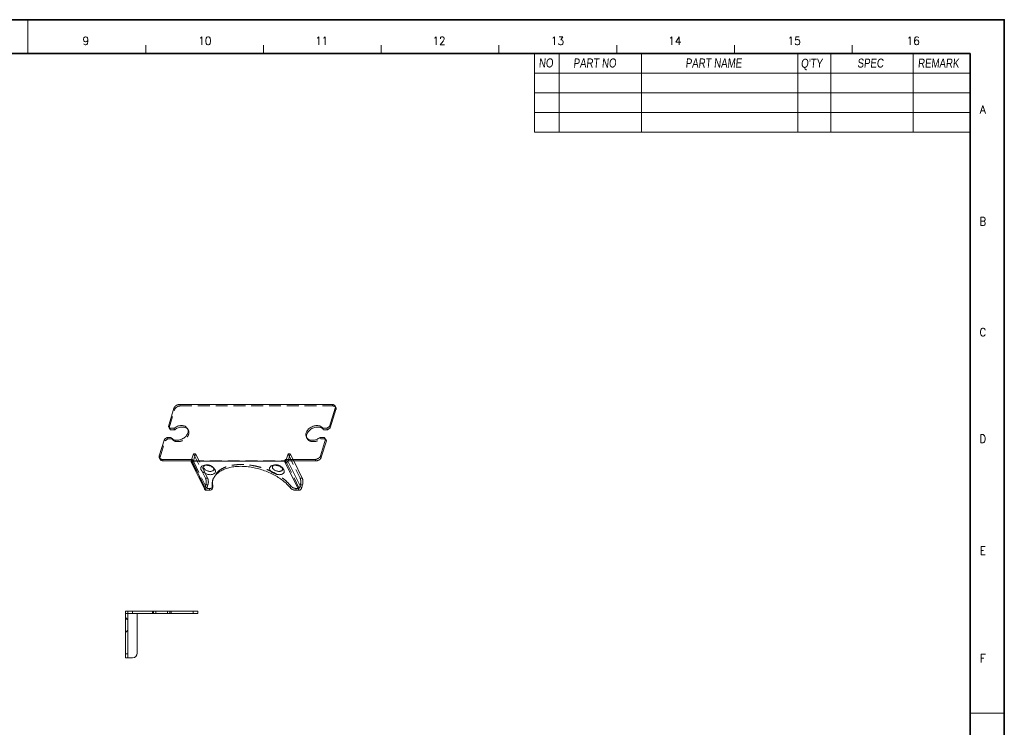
# Model space of a CAD drawing. Header units: millimetres. Extents: x 4065 to 8083, y -652 to 5416.
# Tile 36 of 256: x 5577 to 5999, y 483 to 786. Entities that reach past the tile are written whole.
import ezdxf
from ezdxf.enums import TextEntityAlignment as Align

# ---------------------------------------------------------------- set-up
doc = ezdxf.new("R2010")
doc.units = ezdxf.units.MM
doc.header["$LTSCALE"] = 0.8
doc.linetypes.add('HIDDEN', pattern=[9.525, 6.35, -3.175])
doc.layers.get('0').update_dxf_attribs({"linetype": 'CONTINUOUS', "lineweight": 0})
doc.layers.add('3', color=5, linetype='HIDDEN', lineweight=0)
doc.styles.get("Standard").update_dxf_attribs({"font": 'romans.shx', "width": 0.8, "oblique": 5, "bigfont": 'whgtxt.shx'})

msp = doc.modelspace()

# ---------------------------------------------------------------- linework, layer by layer
at = {"color": 7, "linetype": 'Continuous'}
for p, q in [((5580.773, 771.455), (5580.773, 785.565)), ((5631.219, 771.455), (5631.219, 774.982)), ((5681.666, 771.455), (5681.666, 774.982)), ((5732.112, 771.455), (5732.112, 774.982)), ((5782.558, 771.455), (5782.558, 774.982)), ((5833.004, 771.455), (5833.004, 774.982)), ((5883.45, 771.455), (5883.45, 774.982)), ((5933.897, 771.455), (5933.897, 774.982)), ((5984.343, 488.885), (5998.454, 488.885))]:
    msp.add_line(p, q, dxfattribs=at)
at = {"color": 7, "linetype": 'Continuous', "lineweight": 35}
for p in [(5177.203, 771.455), (5984.343, 206.316)]:
    msp.add_line(p, (5984.343, 771.455), dxfattribs=at)
for p, q in [((5797.727, 771.455), (5797.727, 737.737)), ((5808.31, 771.455), (5808.31, 737.737)), ((5797.727, 737.737), (5984.343, 737.737)), ((5711.071, 621.075), (5645.676, 621.075)), ((5712.383, 620.39), (5712.688, 619.768)), ((5640.929, 611.675), (5643.35, 619.509)), ((5710.009, 611.675), (5712.429, 619.509)), ((5710.314, 611.054), (5712.734, 618.887)), ((5712.429, 619.509), (5712.734, 618.887)), ((5641.234, 611.054), (5640.929, 611.675)), ((5640.929, 611.675), (5641.608, 610.892)), ((5708.846, 610.892), (5710.009, 611.675)), ((5710.009, 611.675), (5710.314, 611.054)), ((5641.913, 610.271), (5641.234, 611.054)), ((5641.913, 610.271), (5641.608, 610.892)), ((5641.608, 610.892), (5643.337, 610.892)), ((5641.913, 610.271), (5643.642, 610.271)), ((5643.337, 610.892), (5643.642, 610.271)), ((5708.846, 610.892), (5707.116, 610.892)), ((5707.116, 610.892), (5707.421, 610.271)), ((5709.151, 610.271), (5707.421, 610.271)), ((5708.846, 610.892), (5709.151, 610.271)), ((5710.314, 611.054), (5709.151, 610.271)), ((5637.056, 599.142), (5639.235, 606.192)), ((5640.398, 606.976), (5639.235, 606.192)), ((5640.398, 606.976), (5642.127, 606.976)), ((5707.635, 606.976), (5705.906, 606.976)), ((5706.136, 599.142), (5708.314, 606.192)), ((5706.441, 598.521), (5708.619, 605.571)), ((5708.314, 606.192), (5707.635, 606.976)), ((5708.619, 605.571), (5708.314, 606.192)), ((5706.136, 599.142), (5706.441, 598.521)), ((5637.408, 597.64), (5637.103, 598.261)), ((5638.719, 596.954), (5638.414, 597.576)), ((5638.414, 597.576), (5651.309, 597.576)), ((5638.719, 596.954), (5651.117, 596.954)), ((5650.723, 596.892), (5650.743, 596.954)), ((5650.747, 596.451), (5656.512, 584.703)), ((5651.067, 596.792), (5651.309, 597.576)), ((5651.067, 596.792), (5657.168, 584.36)), ((5690.672, 596.792), (5651.067, 596.792)), ((5690.672, 596.792), (5690.915, 597.576)), ((5696.773, 584.36), (5690.672, 596.792)), ((5703.809, 597.576), (5690.915, 597.576)), ((5691.25, 596.892), (5690.915, 597.576)), ((5691.008, 596.109), (5691.269, 596.954)), ((5704.114, 596.954), (5691.22, 596.954)), ((5692.171, 596.892), (5692.19, 596.954)), ((5697.936, 585.143), (5692.171, 596.892)), ((5698.295, 589.52), (5694.647, 596.954)), ((5703.809, 597.576), (5704.114, 596.954)), ((5697.936, 585.143), (5698.421, 586.71)), ((5657.168, 584.36), (5658.452, 584.36)), ((5659.995, 585.796), (5659.752, 585.013)), ((5660.009, 586.144), (5659.767, 585.361)), ((5695.489, 584.36), (5696.773, 584.36)), ((5622.625, 512.654), (5622.625, 532.654)), ((5622.625, 532.654), (5635.625, 532.654)), ((5622.625, 531.554), (5627.625, 531.554)), ((5623.625, 512.654), (5623.625, 532.654)), ((5623.625, 531.654), (5635.625, 531.654)), ((5625.625, 532.654), (5625.625, 531.654)), ((5627.625, 514.654), (5627.625, 531.554)), ((5634.625, 531.654), (5634.625, 532.654)), ((5635.625, 531.654), (5635.625, 532.654)), ((5640.617, 532.654), (5635.633, 532.654)), ((5640.617, 531.654), (5635.633, 531.654)), ((5640.625, 532.654), (5640.625, 531.654)), ((5640.625, 532.654), (5653.625, 532.654)), ((5640.625, 531.654), (5653.625, 531.654)), ((5641.625, 532.654), (5641.625, 531.654)), ((5651.625, 532.654), (5651.625, 531.654)), ((5653.625, 532.654), (5653.625, 531.654)), ((5622.625, 512.654), (5625.625, 512.654))]:
    msp.add_line(p, q)
at = {"color": 7}
for p, q in [((5843.587, 771.455), (5843.587, 737.737)), ((5910.614, 771.455), (5910.614, 737.737)), ((5924.725, 771.455), (5924.725, 737.737)), ((5960.002, 771.455), (5960.002, 737.737)), ((5797.727, 762.988), (5984.343, 762.988)), ((5797.727, 754.522), (5984.343, 754.522)), ((5797.727, 746.204), (5984.343, 746.204))]:
    msp.add_line(p, q, dxfattribs=at)
at = {"color": 7, "linetype": 'Continuous', "lineweight": 35}
msp.add_lwpolyline([(5159.009, 785.885), (5159.009, 191.885), (5999.009, 191.885), (5999.009, 785.885)], close=True, dxfattribs=at)
for centre, radius, start, end in [((5647.553, 609.098), 2.184, 35.08193, 44.35686), ((5659.012, 593.223), 1.41, 26.20059, 31.80584), ((5688.486, 593.223), 1.41, 26.20059, 31.80584), ((5666.024, 587.555), 6.149, 166.50052, 170.49821), ((5625.625, 514.654), 2, 270, 0)]:
    msp.add_arc(centre, radius, start, end)
for points, start_tangent, end_tangent in [([(5645.676, 621.075), (5645.183, 621.022), (5644.69, 620.866), (5644.232, 620.617), (5643.839, 620.292), (5643.538, 619.914), (5643.35, 619.509)], (-1, 0), (-0.2952474, -0.9554208)), ([(5712.383, 620.389), (5712.232, 620.617), (5711.928, 620.866), (5711.532, 621.022), (5711.071, 621.075)], (-0.4412958, 0.8973617), (-1, 0)), ([(5712.429, 619.509), (5712.492, 619.914), (5712.425, 620.292), (5712.383, 620.389)], (0.2952474, 0.9554208), (-0.4412958, 0.8973617)), ([(5712.688, 619.768), (5712.73, 619.67), (5712.797, 619.293), (5712.734, 618.887)], (0.4412958, -0.8973617), (-0.2952474, -0.9554208)), ([(5649.199, 610.696), (5649.093, 610.886), (5648.664, 611.382), (5648.082, 611.756), (5647.376, 611.988), (5646.581, 612.067), (5645.738, 611.99), (5644.888, 611.759), (5644.074, 611.387), (5643.337, 610.892)], (-0.4402025, 0.8978985), (-0.7809767, -0.6245602)), ([(5707.116, 610.892), (5706.685, 611.387), (5706.101, 611.759), (5705.394, 611.99), (5704.599, 612.067), (5703.755, 611.988), (5702.906, 611.756), (5702.093, 611.382), (5701.357, 610.886), (5700.735, 610.292), (5700.258, 609.631), (5699.951, 608.934), (5699.828, 608.237), (5699.895, 607.575), (5700.044, 607.171)], (-0.5344864, 0.8451771), (0.4402025, -0.8978985)), ([(5642.127, 606.976), (5642.558, 606.481), (5643.142, 606.109), (5643.849, 605.878), (5644.645, 605.801), (5645.488, 605.88), (5646.338, 606.112), (5647.151, 606.486), (5647.887, 606.982), (5648.508, 607.575), (5648.985, 608.237), (5649.293, 608.934), (5649.416, 609.631), (5649.348, 610.292), (5649.199, 610.696)], (0.5344864, -0.8451771), (-0.4402025, 0.8978985)), ([(5649.114, 610.624), (5648.969, 610.761), (5648.387, 611.134), (5647.681, 611.366), (5646.886, 611.446), (5646.043, 611.368), (5645.193, 611.137), (5644.379, 610.765), (5643.642, 610.271)], (-0.6985003, 0.7156098), (-0.7809767, -0.6245602)), ([(5706.99, 610.765), (5706.406, 611.137), (5705.699, 611.368), (5704.904, 611.446), (5704.06, 611.366), (5703.211, 611.134), (5702.398, 610.761), (5701.662, 610.265), (5701.04, 609.671), (5700.563, 609.009), (5700.256, 608.312), (5700.133, 607.616), (5700.2, 606.954), (5700.215, 606.9)], (-0.7599296, 0.6500054), (0.2746018, -0.961558)), ([(5707.421, 610.271), (5706.99, 610.765)], (-0.5344864, 0.8451771), (-0.7599296, 0.6500054)), ([(5700.044, 607.171), (5700.15, 606.982), (5700.579, 606.486), (5701.162, 606.112), (5701.868, 605.88), (5702.662, 605.801), (5703.506, 605.878), (5704.355, 606.109), (5705.169, 606.481), (5705.906, 606.976)], (0.4402025, -0.8978985), (0.7809767, 0.6245602)), ([(5637.056, 599.142), (5636.994, 598.737), (5637.061, 598.359), (5637.103, 598.262)], (-0.2952474, -0.9554208), (0.4412958, -0.8973617)), ([(5703.809, 597.576), (5704.303, 597.629), (5704.795, 597.786), (5705.254, 598.034), (5705.647, 598.359), (5705.948, 598.737), (5706.136, 599.142)], (1, 0), (0.2952474, 0.9554208)), ([(5637.103, 598.262), (5637.253, 598.034), (5637.558, 597.786)], (0.4412958, -0.8973617), (0.8651794, -0.5014625)), ([(5638.719, 596.954), (5638.259, 597.007), (5637.863, 597.164), (5637.558, 597.413), (5637.408, 597.64)], (-1, 0), (-0.4412958, 0.8973617)), ([(5637.558, 597.786), (5637.954, 597.629), (5638.414, 597.576)], (0.8651794, -0.5014625), (1, 0)), ([(5650.723, 596.892), (5650.694, 596.65), (5650.747, 596.451)], (-0.2952474, -0.9554208), (0.4397663, -0.8981122)), ([(5650.747, 596.451), (5650.757, 596.431), (5650.907, 596.258), (5651.13, 596.147), (5651.402, 596.109)], (0.4397663, -0.8981122), (1, 0)), ([(5654.97, 593.063), (5654.826, 593.497), (5654.833, 593.926), (5655, 594.316), (5655.32, 594.641), (5655.77, 594.882), (5656.124, 594.991)], (-0.4405427, 0.8977317), (0.9735092, 0.2286478)), ([(5656.133, 593.846), (5656.026, 594.208), (5656.067, 594.545), (5656.254, 594.835)], (-0.4405427, 0.8977317), (0.701896, 0.7122795)), ([(5656.124, 594.991), (5656.328, 595.032), (5656.973, 595.083), (5657.668, 595.031), (5658.374, 594.881), (5659.061, 594.639), (5659.699, 594.314), (5660.249, 593.923), (5660.57, 593.616)], (0.9735092, 0.2286478), (0.6737276, -0.7389798)), ([(5656.254, 594.835), (5656.564, 595.052)], (0.701896, 0.7122795), (0.8975491, 0.4409146)), ([(5684.443, 593.063), (5684.3, 593.497), (5684.307, 593.926), (5684.474, 594.316), (5684.794, 594.641), (5685.243, 594.882), (5685.598, 594.991)], (-0.4405427, 0.8977317), (0.9735092, 0.2286478)), ([(5685.607, 593.846), (5685.5, 594.208), (5685.541, 594.545), (5685.728, 594.835)], (-0.4405427, 0.8977317), (0.701896, 0.7122795)), ([(5685.598, 594.991), (5685.802, 595.032), (5686.447, 595.083), (5687.142, 595.031), (5687.848, 594.881), (5688.535, 594.639), (5689.173, 594.314), (5689.723, 593.923), (5690.044, 593.616)], (0.9735092, 0.2286478), (0.6737276, -0.7389798)), ([(5685.728, 594.835), (5686.038, 595.052)], (0.701896, 0.7122795), (0.8975491, 0.4409146)), ([(5691.008, 596.109), (5691.305, 596.147), (5691.596, 596.258), (5691.853, 596.431), (5692.051, 596.65), (5692.171, 596.892)], (1, 0), (0.2952474, 0.9554208)), ([(5706.441, 598.521), (5706.253, 598.115), (5705.952, 597.737), (5705.559, 597.413), (5705.1, 597.164), (5704.608, 597.007), (5704.114, 596.954)], (-0.2952474, -0.9554208), (-1, 0)), ([(5660.956, 593.063), (5661.099, 592.628), (5661.093, 592.199), (5660.926, 591.809), (5660.606, 591.484), (5660.156, 591.243), (5659.597, 591.093), (5658.953, 591.042), (5658.258, 591.094), (5657.552, 591.244), (5656.865, 591.486), (5656.227, 591.811), (5655.677, 592.202), (5655.252, 592.629), (5654.97, 593.063)], (0.4405427, -0.8977317), (-0.4405426, 0.8977317)), ([(5660.277, 593.846), (5660.384, 593.484), (5660.343, 593.147), (5660.156, 592.857), (5659.836, 592.635), (5659.404, 592.495), (5658.891, 592.447), (5658.332, 592.495), (5657.763, 592.635), (5657.225, 592.857), (5656.753, 593.147), (5656.381, 593.484), (5656.133, 593.846)], (0.4405427, -0.8977317), (-0.4405426, 0.8977317)), ([(5693.192, 585.361), (5691.754, 586.961), (5690.017, 588.484), (5688.021, 589.894), (5685.807, 591.163), (5683.42, 592.263), (5680.912, 593.173), (5678.333, 593.872), (5675.74, 594.347), (5673.184, 594.587), (5670.72, 594.587), (5668.4, 594.347), (5666.272, 593.872), (5664.38, 593.173), (5662.764, 592.263), (5661.458, 591.163), (5660.489, 589.894), (5659.905, 588.579)], (-0.617724, 0.7863949), (-0.2954812, -0.9553485)), ([(5660.57, 593.616), (5660.674, 593.496), (5660.956, 593.063)], (0.6737276, -0.7389798), (0.4405426, -0.8977317)), ([(5690.43, 593.063), (5690.573, 592.628), (5690.567, 592.199), (5690.4, 591.809), (5690.08, 591.484), (5689.63, 591.243), (5689.071, 591.093), (5688.427, 591.042), (5687.732, 591.094), (5687.026, 591.244), (5686.339, 591.486), (5685.701, 591.811), (5685.151, 592.202), (5684.726, 592.629), (5684.443, 593.063)], (0.4405427, -0.8977317), (-0.4405426, 0.8977317)), ([(5689.751, 593.846), (5689.858, 593.484), (5689.817, 593.147), (5689.63, 592.857), (5689.309, 592.635), (5688.878, 592.495), (5688.365, 592.447), (5687.806, 592.495), (5687.237, 592.635), (5686.699, 592.857), (5686.227, 593.147), (5685.855, 593.484), (5685.607, 593.846)], (0.4405427, -0.8977317), (-0.4405426, 0.8977317)), ([(5690.044, 593.616), (5690.148, 593.496), (5690.43, 593.063)], (0.6737276, -0.7389798), (0.4405426, -0.8977317)), ([(5659.905, 588.579), (5659.877, 588.484), (5659.635, 586.961), (5659.767, 585.361)], (-0.2954812, -0.9553485), (0.1922871, -0.9813387)), ([(5659.96, 588.57), (5659.877, 587.744), (5660.009, 586.144)], (-0.1652127, -0.986258), (0.1922871, -0.9813387)), ([(5698.421, 586.71), (5698.525, 587.158), (5698.581, 587.66), (5698.584, 588.182), (5698.535, 588.688), (5698.436, 589.145), (5698.295, 589.52)], (0.2952474, 0.9554208), (-0.4405427, 0.8977317)), ([(5657.168, 584.36), (5656.895, 584.398), (5656.673, 584.51), (5656.522, 584.683), (5656.512, 584.703)], (-1, 0), (-0.4397663, 0.8981122)), ([(5658.452, 584.36), (5658.854, 584.393), (5659.204, 584.488), (5659.482, 584.642), (5659.674, 584.846), (5659.752, 585.013)], (1, 0), (0.2968352, 0.9549287)), ([(5659.752, 585.013), (5659.771, 585.09), (5659.767, 585.361)], (0.2968352, 0.9549287), (-0.1922871, 0.9813387)), ([(5660.009, 586.144), (5660.013, 585.874), (5659.994, 585.796)], (0.1922871, -0.9813387), (-0.2968352, -0.9549287)), ([(5693.192, 585.361), (5693.453, 585.09), (5693.789, 584.846), (5694.182, 584.642), (5694.612, 584.488), (5695.055, 584.393), (5695.489, 584.36)], (0.617724, -0.7863949), (1, 0)), ([(5697.936, 585.143), (5697.817, 584.901), (5697.618, 584.683), (5697.361, 584.51), (5697.07, 584.398), (5696.773, 584.36)], (-0.2952474, -0.9554208), (-1, 0))]:
    msp.add_spline(points, degree=3, dxfattribs=dict(start_tangent=start_tangent, end_tangent=end_tangent))
at = {"layer": '3'}
for p, q in [((5645.981, 620.454), (5645.676, 621.075)), ((5645.981, 620.454), (5711.376, 620.454)), ((5711.071, 621.075), (5711.376, 620.454)), ((5641.234, 611.054), (5643.655, 618.887)), ((5643.655, 618.887), (5643.35, 619.509)), ((5649.504, 610.074), (5649.199, 610.696)), ((5637.361, 598.521), (5639.54, 605.571)), ((5639.235, 606.192), (5639.54, 605.571)), ((5639.54, 605.571), (5640.703, 606.354)), ((5640.398, 606.976), (5640.703, 606.354)), ((5640.703, 606.354), (5642.432, 606.354)), ((5642.127, 606.976), (5642.432, 606.354)), ((5700.349, 606.55), (5700.044, 607.172)), ((5705.906, 606.976), (5706.211, 606.354)), ((5707.94, 606.354), (5706.211, 606.354)), ((5707.94, 606.354), (5707.635, 606.976)), ((5707.94, 606.354), (5708.619, 605.571)), ((5637.361, 598.521), (5637.056, 599.142)), ((5650.743, 596.954), (5651.692, 600.025)), ((5651.402, 596.109), (5652.613, 600.025)), ((5651.692, 600.025), (5656.847, 589.52)), ((5652.613, 600.025), (5651.692, 600.025)), ((5657.768, 589.52), (5652.613, 600.025)), ((5691.269, 596.954), (5692.218, 600.025)), ((5692.19, 596.954), (5693.139, 600.025)), ((5693.139, 600.025), (5692.218, 600.025)), ((5692.218, 600.025), (5697.374, 589.52)), ((5694.647, 596.954), (5693.139, 600.025)), ((5650.723, 596.892), (5656.489, 585.143)), ((5651.117, 596.954), (5691.22, 596.954)), ((5657.41, 585.143), (5651.309, 597.576)), ((5656.932, 595.181), (5656.124, 594.991)), ((5686.406, 595.181), (5685.598, 594.991)), ((5697.015, 585.143), (5691.25, 596.892)), ((5660.009, 594.23), (5660.569, 593.617)), ((5689.483, 594.23), (5690.043, 593.617)), ((5656.489, 585.143), (5656.973, 586.71)), ((5657.768, 589.52), (5656.847, 589.52)), ((5657.894, 586.71), (5656.973, 586.71)), ((5657.41, 585.143), (5657.894, 586.71)), ((5660.147, 589.362), (5659.905, 588.579)), ((5697.015, 585.143), (5697.5, 586.71)), ((5698.295, 589.52), (5697.374, 589.52)), ((5698.421, 586.71), (5697.5, 586.71)), ((5657.41, 585.143), (5658.694, 585.143)), ((5658.694, 585.143), (5658.452, 584.36)), ((5693.192, 585.361), (5693.434, 586.144)), ((5695.489, 584.36), (5695.731, 585.143)), ((5695.731, 585.143), (5697.015, 585.143)), ((5634.125, 531.654), (5634.125, 532.654)), ((5635.633, 532.654), (5635.625, 532.654)), ((5635.633, 531.654), (5635.625, 531.654)), ((5640.625, 532.654), (5640.617, 532.654)), ((5640.625, 531.654), (5640.617, 531.654)), ((5642.125, 531.654), (5642.125, 532.654)), ((5623.625, 528.904), (5622.625, 529.904)), ((5623.625, 529.154), (5622.625, 529.154)), ((5623.625, 524.404), (5622.625, 523.404)), ((5623.625, 514.264), (5622.625, 514.264))]:
    msp.add_line(p, q, dxfattribs=at)
for centre, radius, start, end in [((5647.643, 609.163), 2.072, 26.09647, 35.03824), ((5702.248, 607.48), 2.114, 195.93719, 206.10735), ((5665.876, 587.59), 5.996, 162.81415, 166.50188)]:
    msp.add_arc(centre, radius, start, end, dxfattribs=at)
for points, start_tangent, end_tangent in [([(5643.655, 618.887), (5643.843, 619.293), (5644.144, 619.67), (5644.537, 619.995), (5644.995, 620.244), (5645.488, 620.4), (5645.981, 620.454)], (0.2952474, 0.9554208), (1, 0)), ([(5711.376, 620.454), (5711.837, 620.4), (5712.233, 620.244), (5712.537, 619.995), (5712.688, 619.768)], (1, 0), (0.4412958, -0.8973617)), ([(5642.432, 606.354), (5642.863, 605.859), (5643.447, 605.487), (5644.154, 605.257), (5644.95, 605.179), (5645.793, 605.258), (5646.643, 605.49), (5647.456, 605.864), (5648.192, 606.36), (5648.813, 606.954), (5649.29, 607.616), (5649.598, 608.312), (5649.721, 609.009), (5649.653, 609.671), (5649.504, 610.075)], (0.5344864, -0.8451771), (-0.4402025, 0.8978985)), ([(5700.35, 606.55), (5700.455, 606.36), (5700.884, 605.864), (5701.467, 605.49), (5702.173, 605.258), (5702.967, 605.179), (5703.811, 605.257), (5704.66, 605.487), (5705.474, 605.859), (5706.211, 606.354)], (0.4402025, -0.8978985), (0.7809767, 0.6245602)), ([(5637.408, 597.64), (5637.366, 597.737), (5637.299, 598.115), (5637.361, 598.521)], (-0.4412958, 0.8973617), (0.2952474, 0.9554208)), ([(5656.564, 595.052), (5656.574, 595.057), (5656.932, 595.181)], (0.8975491, 0.4409146), (0.9736245, 0.2281565)), ([(5656.932, 595.181), (5657.006, 595.197), (5657.519, 595.245), (5658.078, 595.197), (5658.647, 595.057), (5659.185, 594.835), (5659.657, 594.545), (5660.01, 594.23)], (0.9736245, 0.2281565), (0.6740787, -0.7386595)), ([(5693.434, 586.144), (5691.996, 587.744), (5690.259, 589.267), (5688.263, 590.677), (5686.049, 591.946), (5683.662, 593.047), (5681.154, 593.956), (5678.576, 594.656), (5675.982, 595.13), (5673.426, 595.37), (5670.962, 595.37), (5668.642, 595.13), (5666.514, 594.656), (5664.622, 593.956), (5663.006, 593.047), (5661.7, 591.946), (5660.731, 590.677), (5660.147, 589.362)], (-0.617724, 0.7863949), (-0.2954812, -0.9553485)), ([(5686.038, 595.052), (5686.048, 595.057), (5686.406, 595.181)], (0.8975491, 0.4409146), (0.9736245, 0.2281565)), ([(5686.406, 595.181), (5686.48, 595.197), (5686.993, 595.245), (5687.552, 595.197), (5688.121, 595.057), (5688.659, 594.835), (5689.131, 594.545), (5689.483, 594.23)], (0.9736245, 0.2281565), (0.6740787, -0.7386595)), ([(5660.01, 594.23), (5660.029, 594.208), (5660.211, 593.967)], (0.6740787, -0.7386595), (0.5261242, -0.8504077)), ([(5689.483, 594.23), (5689.503, 594.208), (5689.684, 593.967)], (0.6740787, -0.7386595), (0.5261242, -0.8504077)), ([(5656.847, 589.52), (5656.988, 589.145), (5657.087, 588.688), (5657.136, 588.182), (5657.133, 587.66), (5657.077, 587.158), (5656.973, 586.71)], (0.4405427, -0.8977317), (-0.2952474, -0.9554208)), ([(5657.894, 586.71), (5657.998, 587.158), (5658.054, 587.66), (5658.058, 588.182), (5658.008, 588.688), (5657.909, 589.145), (5657.768, 589.52)], (0.2952474, 0.9554208), (-0.4405427, 0.8977317)), ([(5697.374, 589.52), (5697.515, 589.145), (5697.614, 588.688), (5697.663, 588.182), (5697.66, 587.66), (5697.604, 587.158), (5697.5, 586.71)], (0.4405427, -0.8977317), (-0.2952474, -0.9554208)), ([(5656.512, 584.703), (5656.459, 584.901), (5656.489, 585.143)], (-0.4397663, 0.8981122), (0.2952474, 0.9554208)), ([(5659.994, 585.796), (5659.917, 585.63), (5659.724, 585.426), (5659.446, 585.272), (5659.096, 585.176), (5658.694, 585.143)], (-0.2968352, -0.9549287), (-1, 0)), ([(5695.731, 585.143), (5695.297, 585.176), (5694.854, 585.272), (5694.424, 585.426), (5694.031, 585.63), (5693.695, 585.874), (5693.434, 586.144)], (-1, 0), (-0.617724, 0.7863949))]:
    msp.add_spline(points, degree=3, dxfattribs=dict(at, start_tangent=start_tangent, end_tangent=end_tangent))

# ---------------------------------------------------------------- texts
at = {"color": 7, "linetype": 'Continuous', "width": 0.933333}
for s, height, p in [('9', 3.528, (5605.56, 776.815)), ('10', 3.5277, (5656.598, 776.815)), ('11', 3.5277, (5706.606, 776.815)), ('12', 3.5277, (5756.871, 776.815)), ('13', 3.5277, (5807.652, 776.815)), ('14', 3.5277, (5857.917, 776.815)), ('15', 3.5277, (5908.956, 776.815)), ('16', 3.5277, (5959.994, 776.815)), ('A', 3.528, (5989.815, 747.429)), ('B', 3.528, (5989.815, 699.484)), ('C', 3.528, (5989.815, 652.054)), ('D', 3.528, (5989.815, 606.429)), ('E', 3.528, (5989.815, 558.483)), ('F', 3.528, (5989.815, 512.342))]:
    msp.add_text(s, height=height, dxfattribs=at).set_placement(p, align=Align.MIDDLE_CENTER)
at = {"linetype": 'Continuous', "char_height": 3.86326, "attachment_point": 1}
for s, insert in [('{\\fㅁㅌㅈㅂ|b0|i0|c129|p50;NO}', (5799.553, 769.299)), ('{\\fㅁㅌㅈㅂ|b0|i0|c129|p50;PART NO}', (5814.397, 769.275)), ('{\\fㅁㅌㅈㅂ|b0|i0|c129|p50;PART NAME}', (5862.438, 769.275)), ("{\\fㅁㅌㅈㅂ|b0|i0|c129|p50;Q'TY}", (5911.861, 769.149)), ('{\\fㅁㅌㅈㅂ|b0|i0|c129|p50;SPEC}', (5936.024, 769.233)), ('{\\fㅁㅌㅈㅂ|b0|i0|c129|p50;REMARK}', (5961.935, 769.191))]:
    msp.add_mtext(s, dxfattribs=dict(at, insert=insert))

doc.saveas('drawing.dxf')
